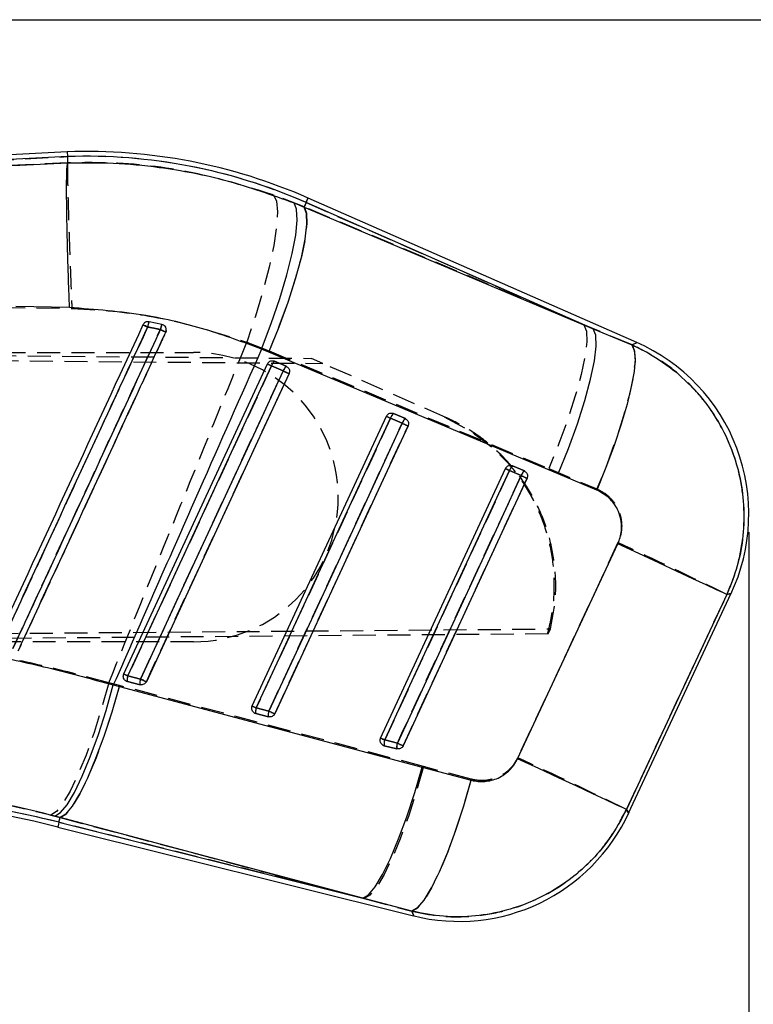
# Model space of a CAD drawing. Extents: x 30 to 403, y 9 to 287.
# Tile 16 of 26: x 300 to 341, y 213 to 268. Entities that reach past the tile are written whole.
import ezdxf

# ---------------------------------------------------------------- set-up
doc = ezdxf.new("R2010")
doc.units = 0
doc.linetypes.add('HIDDEN', pattern=[1.905, 1.27, -0.635])
doc.layers.get('0').update_dxf_attribs({"linetype": 'CONTINUOUS'})
doc.styles.add('SLDTEXTSTYLE0', font='TXT', dxfattribs={"width": 0.75})
doc.dimstyles.new('SLDDIMSTYLE0', dxfattribs={"dimtxt": 3.5, "dimasz": 3.302, "dimexe": 0, "dimexo": 0.0625, "dimgap": 0.875, "dimtad": 1, "dimdec": 0, "dimrnd": 1e-09, "dimzin": 12, "dimtxsty": 'SLDTEXTSTYLE0', "dimsah": 1, "dimcen": 0.09, "dimazin": 3, "dimtfac": 1, "dimtdec": 0, "dimtofl": 0, "dimtmove": 0, "dimatfit": 3, "dimtolj": 1, "dimtzin": 12})

# ---------------------------------------------------------------- blocks, each defined once
blk = doc.blocks.new('_D_3')
at = {"color": 179, "linetype": 'CONTINUOUS'}
for p, q in [((46.018, 250.56), (46.018, 158.912)), ((340.415, 239.442), (340.415, 158.912)), ((46.018, 159.912), (340.415, 159.912))]:
    blk.add_line(p, q, dxfattribs=at)
for points in [[(46.018, 159.912), (49.32, 159.404), (49.32, 160.42)], [(340.415, 159.912), (337.113, 160.42), (337.113, 159.404)]]:
    blk.add_solid(points, dxfattribs=at)
at = {"color": 179, "linetype": 'CONTINUOUS', "insert": (200.159, 164.424, 0.1), "char_height": 3.5, "attachment_point": 1, "style": 'SLDTEXTSTYLE0'}
blk.add_mtext('294', dxfattribs=at)
blk = doc.blocks.new('_D_6')
at = {"color": 179, "linetype": 'CONTINUOUS'}
for p, q in [((160.982, 267.771), (354.712, 267.771)), ((353.712, 192.16), (353.712, 267.771)), ((208.262, 192.16), (354.712, 192.16))]:
    blk.add_line(p, q, dxfattribs=at)
for points in [[(353.712, 267.771), (353.204, 264.469), (354.22, 264.469)], [(353.712, 192.16), (354.22, 195.462), (353.204, 195.462)]]:
    blk.add_solid(points, dxfattribs=at)
at = {"color": 179, "linetype": 'CONTINUOUS', "insert": (349.2, 229.412, 0.1), "char_height": 3.5, "attachment_point": 1, "rotation": 90, "style": 'SLDTEXTSTYLE0'}
blk.add_mtext('76', dxfattribs=at)

msp = doc.modelspace()

# ---------------------------------------------------------------- linework, layer by layer
at = {"color": 7, "linetype": 'CONTINUOUS'}
for p, q in [((302.727361, 260.470902), (245.072809, 257.45856)), ((302.739133, 260.200008), (251.431865, 257.519299)), ((302.727361, 260.470902), (302.739133, 260.200008)), ((302.739133, 260.200008), (302.753885, 259.860365)), ((300.103647, 259.733742), (302.753841, 259.860001)), ((302.753841, 259.860001), (302.753885, 259.860365)), ((315.269706, 257.642827), (315.825266, 257.412787)), ((315.93613, 257.664978), (315.825266, 257.412787)), ((331.817177, 250.682967), (315.93613, 257.664978)), ((334.228483, 249.919032), (316.045267, 257.913187)), ((315.825266, 257.412787), (331.817177, 250.682967)), ((302.859572, 251.857837), (299.885121, 251.912947)), ((307.968748, 250.926053), (307.254207, 251.071821)), ((308.0295, 250.905945), (307.968748, 250.926053)), ((331.817177, 250.682967), (333.950353, 249.788651)), ((313.886416, 249.397858), (313.480374, 249.563977)), ((329.877106, 242.666914), (313.886416, 249.397858)), ((305.859488, 231.603587), (313.799274, 248.742815)), ((314.178136, 248.901526), (314.197478, 248.893825)), ((314.197478, 248.893825), (314.845097, 248.609108)), ((314.026189, 248.637693), (314.673808, 248.352977)), ((312.958789, 229.832332), (320.379046, 245.850058)), ((320.605976, 245.744951), (321.25358, 245.460235)), ((320.757997, 246.008734), (320.77725, 246.001067)), ((320.77725, 246.001067), (321.424854, 245.71635)), ((320.05809, 228.061076), (326.958803, 242.957301)), ((327.185747, 242.852213), (326.958803, 242.957301)), ((327.185747, 242.852213), (327.833367, 242.567499)), ((327.337903, 243.115926), (327.357021, 243.108309)), ((327.357021, 243.108309), (328.004626, 242.823591)), ((332.008136, 241.7682), (329.877106, 242.666914)), ((327.630517, 226.919509), (333.172274, 238.804506)), ((333.770138, 223.90194), (339.444068, 236.064673)), ((306.785119, 231.324149), (306.086374, 231.498481)), ((305.280489, 230.994903), (305.61496, 230.906756)), ((305.61496, 230.906756), (322.348175, 226.450601)), ((306.059581, 231.181161), (305.983421, 231.211955)), ((306.758326, 231.006827), (306.059581, 231.181161)), ((313.884419, 229.552913), (313.185674, 229.727245)), ((313.158882, 229.409907), (313.082633, 229.440751)), ((313.857612, 229.235573), (313.158882, 229.409907)), ((320.284975, 227.956019), (320.05809, 228.061076)), ((320.258168, 227.638656), (320.181799, 227.669572)), ((320.956913, 227.464321), (320.258168, 227.638656)), ((320.98372, 227.781688), (320.284975, 227.956019)), ((322.348175, 226.450601), (325.060097, 225.730266)), ((302.339059, 223.66858), (302.04453, 223.746849)), ((302.27339, 223.405374), (302.339059, 223.66858)), ((302.27339, 223.405374), (319.072229, 219.214111)), ((319.072229, 219.214111), (302.339059, 223.66858)), ((302.207758, 223.142299), (321.881604, 218.233728)), ((321.782795, 218.489046), (319.072229, 219.214111))]:
    msp.add_line(p, q, dxfattribs=at)
at = {"color": 7, "linetype": 'HIDDEN'}
for p, q in [((250.952494, 257.494253), (302.739133, 260.200008)), ((302.753923, 259.859226), (299.357106, 259.695132)), ((302.75393, 259.859395), (302.753923, 259.859226)), ((315.830451, 257.424582), (314.143774, 258.083687)), ((315.93613, 257.664978), (315.830451, 257.424582)), ((315.93613, 257.664978), (331.297261, 250.911547)), ((331.297261, 250.911547), (315.830451, 257.424582)), ((299.135928, 251.866529), (302.987617, 251.810231)), ((333.960813, 249.793556), (331.297261, 250.911547)), ((312.662688, 249.945167), (313.895253, 249.469257)), ((239.588873, 249.728659), (316.232678, 249.047595)), ((239.715193, 249.429527), (316.869852, 248.767466)), ((240.10813, 249.390027), (309.713868, 249.378945)), ((313.895253, 249.469257), (329.358143, 242.952524)), ((314.197165, 248.893932), (314.167303, 248.905173)), ((314.844769, 248.609214), (314.197165, 248.893932)), ((316.869852, 248.767466), (316.232678, 249.047595)), ((323.671249, 245.777268), (316.869852, 248.767466)), ((314.673659, 248.350748), (314.026055, 248.635461)), ((321.253476, 245.458042), (320.605856, 245.742753)), ((320.776937, 246.001171), (320.747417, 246.012308)), ((321.424556, 245.716454), (320.776937, 246.001171)), ((323.578027, 245.81825), (324.737397, 245.188881)), ((327.833307, 242.565356), (327.185688, 242.850065)), ((327.356723, 243.108409), (327.327681, 243.119393)), ((328.004328, 242.823691), (327.356723, 243.108409)), ((329.358143, 242.952524), (332.018164, 241.828452)), ((239.712634, 233.350563), (329.450768, 234.092025)), ((329.323989, 233.820312), (329.450768, 234.092025)), ((329.323989, 233.820312), (239.58622, 233.051472)), ((309.711319, 233.378945), (239.712642, 233.39009)), ((306.086135, 231.49628), (306.78488, 231.321952)), ((305.620966, 230.965005), (305.029717, 231.1196)), ((322.435823, 226.484907), (305.620966, 230.965005)), ((305.994106, 231.206064), (306.059954, 231.180956)), ((306.059954, 231.180956), (306.758699, 231.006623)), ((313.185451, 229.72509), (313.884196, 229.550763)), ((313.093078, 229.434977), (313.159254, 229.409706)), ((313.159254, 229.409706), (313.857985, 229.235373)), ((320.191917, 227.663969), (320.25854, 227.63846)), ((320.25854, 227.63846), (320.95727, 227.464126)), ((320.284751, 227.953931), (320.983497, 227.779609)), ((325.06564, 225.785409), (322.435823, 226.484907)), ((301.818308, 223.805326), (302.338948, 223.668129)), ((302.27339, 223.405374), (302.338948, 223.668129)), ((319.153694, 219.193788), (302.27339, 223.405374)), ((302.338948, 223.668129), (319.153694, 219.193788)), ((319.153694, 219.193788), (321.78208, 218.490902))]:
    msp.add_line(p, q, dxfattribs=at)
at = {"color": 7, "linetype": 'HIDDEN', "flags": 128}
for points in [[(314.143774, 258.083687), (314.299864, 257.738815), (314.353359, 257.142685), (314.302397, 256.315974), (314.148766, 255.28736), (313.897771, 254.09252), (313.558129, 252.772902), (313.141611, 251.37428), (312.662688, 249.945167)], [(315.93613, 257.664978), (315.983859, 257.773531), (316.017968, 257.851105), (316.038442, 257.897665), (316.045267, 257.913187)], [(315.830451, 257.424582), (315.965203, 257.074151), (315.984023, 256.482478), (315.886256, 255.669799), (315.675256, 254.663904), (315.358234, 253.499188), (314.946038, 252.215482), (314.45275, 250.856683), (313.895253, 249.469257)], [(331.297261, 250.911547), (331.431669, 250.561077), (331.450072, 249.969171), (331.351814, 249.156086), (331.140277, 248.14965), (330.822689, 246.984307), (330.409926, 245.699939), (329.916117, 244.340503), (329.358143, 242.952524)], [(334.228483, 249.919032), (334.199873, 249.905619), (333.960813, 249.793556)], [(333.960813, 249.793556), (334.100184, 249.451563), (334.121984, 248.864976), (334.025485, 248.054096), (333.813992, 247.046983), (333.494854, 245.878488), (333.079112, 244.589047), (332.58113, 243.22328), (332.018164, 241.828452)], [(314.026055, 248.635461), (313.770068, 248.08289), (312.746135, 245.872605), (308.650372, 237.031468), (306.086135, 231.49628)], [(306.78488, 231.321952), (307.040867, 231.874522), (308.064816, 234.084807), (312.160564, 242.925945), (314.673659, 248.350748)], [(307.105509, 231.175276), (307.361496, 231.727848), (308.385414, 233.938138), (312.481132, 242.7793), (314.994198, 248.20411)], [(320.605856, 245.742753), (320.349869, 245.190182), (319.325921, 242.979897), (315.230143, 234.138758), (313.185451, 229.72509)], [(313.884196, 229.550763), (314.140183, 230.103335), (315.164131, 232.313619), (319.259909, 241.154758), (321.253476, 245.458042)], [(314.204809, 229.404033), (314.460796, 229.956607), (315.48473, 232.1669), (319.580448, 241.008071), (321.57397, 245.311363)], [(327.185688, 242.850065), (326.929701, 242.297494), (325.905737, 240.08721), (321.8099, 231.246074), (320.284751, 227.953931)], [(320.983497, 227.779609), (321.239484, 228.33218), (322.263447, 230.542464), (326.359284, 239.383599), (327.833307, 242.565356)], [(321.30411, 227.632798), (321.560097, 228.185372), (322.58403, 230.395668), (326.679763, 239.236853), (328.153742, 242.41862)], [(333.179575, 238.862289), (330.384132, 232.86716), (327.635792, 226.973039)], [(333.651108, 224.10958), (336.403784, 230.001829), (339.203593, 235.995068)], [(339.203593, 235.995068), (339.418215, 236.057188), (339.444068, 236.064673)], [(305.029717, 231.1196), (304.636319, 229.70633), (304.21215, 228.358039), (303.771232, 227.119318), (303.328154, 226.031135), (302.89757, 225.129475), (302.493711, 224.444163), (302.129951, 223.997859), (301.818308, 223.805326)], [(305.620966, 230.965005), (305.214671, 229.553503), (304.777985, 228.207064), (304.325354, 226.970314), (303.871793, 225.884239), (303.43232, 224.984839), (303.021518, 224.301919), (302.652982, 223.858112), (302.338948, 223.668129)], [(322.435823, 226.484907), (322.029543, 225.074225), (321.592879, 223.72871), (321.140287, 222.492914), (320.68674, 221.407754), (320.24729, 220.509165), (319.83645, 219.826899), (319.467855, 219.383546), (319.153694, 219.193788)], [(325.06564, 225.785409), (324.659062, 224.367249), (324.221802, 223.015222), (323.768464, 221.774548), (323.314247, 220.686724), (322.874305, 219.788135), (322.463376, 219.108836), (322.095198, 218.67155), (321.78208, 218.490902)], [(333.770138, 223.90194), (333.756861, 223.925102), (333.651108, 224.10958)], [(321.78208, 218.490902), (321.870473, 218.262523), (321.881604, 218.233728)]]:
    msp.add_lwpolyline(points, dxfattribs=at)
at = {"color": 7, "linetype": 'CONTINUOUS', "flags": 128}
for points in [[(313.480374, 249.563977), (314.015997, 250.972708), (314.48738, 252.353733), (314.878163, 253.659154), (315.1748, 254.843696), (315.366996, 255.866277), (315.448103, 256.691432), (315.41529, 257.290541), (315.269706, 257.642827)], [(313.886416, 249.397858), (314.447862, 250.792159), (314.944473, 252.159384), (315.359113, 253.452342), (315.677491, 254.626407), (315.888581, 255.641051), (315.985111, 256.461255), (315.963772, 257.058707), (315.825266, 257.412787)], [(329.877106, 242.666914), (330.438701, 244.061383), (330.935475, 245.428802), (331.350294, 246.721962), (331.668836, 247.896218), (331.88009, 248.911027), (331.976783, 249.731354), (331.955564, 250.328877), (331.817177, 250.682967)], [(333.950353, 249.788651), (334.082839, 249.492486), (334.12197, 249.000444), (334.066671, 248.326075), (333.918464, 247.48795), (333.681432, 246.509149), (333.362115, 245.416625), (332.96929, 244.240465), (332.513777, 243.013057), (332.008136, 241.7682)], [(314.026189, 248.637693), (313.979906, 248.659136), (313.936499, 248.679243), (313.897294, 248.697407), (313.863468, 248.71308), (313.83602, 248.725789), (313.815814, 248.735152), (313.803446, 248.740884), (313.799274, 248.742815)], [(306.086374, 231.498481), (306.342361, 232.051067), (307.366309, 234.261411), (311.462116, 243.102784), (314.026189, 248.637693)], [(314.673808, 248.352977), (314.417806, 247.800391), (313.393858, 245.590048), (309.298051, 236.748675), (306.785119, 231.324149)], [(314.994198, 248.204556), (314.738211, 247.651969), (313.714263, 245.441624), (309.618455, 236.600245), (307.105538, 231.175714)], [(314.994198, 248.204556), (314.978716, 248.211727), (314.953608, 248.223355), (314.919841, 248.239002), (314.878655, 248.258079), (314.831627, 248.279867), (314.780501, 248.303547), (314.727229, 248.328227), (314.673808, 248.352977)], [(313.185674, 229.727245), (313.441661, 230.279831), (314.465609, 232.490173), (318.561432, 241.331543), (320.605976, 245.744951)], [(320.379046, 245.850058), (320.383203, 245.84813), (320.395586, 245.8424), (320.415792, 245.83304), (320.443225, 245.820333), (320.477066, 245.804662), (320.516271, 245.786499), (320.559678, 245.766394), (320.605976, 245.744951)], [(321.25358, 245.460235), (320.997593, 244.907649), (319.97363, 242.697307), (315.877822, 233.855938), (313.884419, 229.552913)], [(321.573955, 245.311802), (321.317968, 244.759215), (320.29402, 242.548871), (316.198227, 233.707492), (314.204839, 229.404464)], [(321.25358, 245.460235), (321.307001, 245.435485), (321.360287, 245.410805), (321.411398, 245.387124), (321.458426, 245.365334), (321.499613, 245.346256), (321.533379, 245.330606), (321.558488, 245.318976), (321.573955, 245.311802)], [(320.284975, 227.956019), (320.540962, 228.508604), (321.564925, 230.718944), (325.660747, 239.560308), (327.185747, 242.852213)], [(327.833367, 242.567499), (327.57738, 242.014914), (326.553416, 239.804573), (322.457579, 230.96321), (320.98372, 227.781688)], [(328.153727, 242.419049), (327.89774, 241.866463), (326.873791, 239.656118), (322.777984, 230.814741), (321.30414, 227.633215)], [(327.833367, 242.567499), (327.886787, 242.542749), (327.940059, 242.518068), (327.991185, 242.494386), (328.038213, 242.472594), (328.079385, 242.453513), (328.113166, 242.437861), (328.138259, 242.426227), (328.153727, 242.419049)], [(339.195651, 235.992767), (339.00739, 236.080896), (338.625726, 236.259247), (338.060957, 236.522997), (337.328372, 236.86501), (336.447787, 237.276034), (335.443017, 237.744951), (334.34124, 238.259078), (333.172274, 238.804505)], [(339.195651, 235.992767), (336.401221, 230.002866), (333.651525, 224.108848)], [(306.086374, 231.498481), (306.040091, 231.519922), (305.996683, 231.540026), (305.957493, 231.558187), (305.923668, 231.573858), (305.896235, 231.586565), (305.876029, 231.595925), (305.863661, 231.601657), (305.859488, 231.603587)], [(302.04453, 223.746849), (302.357149, 223.93628), (302.722399, 224.37708), (303.128307, 225.054802), (303.561558, 225.947229), (304.007967, 227.025111), (304.452893, 228.25312), (304.881749, 229.591), (305.280489, 230.994903)], [(302.339059, 223.66858), (302.653071, 223.856555), (303.021041, 224.295932), (303.430897, 224.97229), (303.869178, 225.863437), (304.32151, 226.940123), (304.773045, 228.167015), (305.208963, 229.503852), (305.61496, 230.906756)], [(307.105538, 231.175714), (307.090041, 231.182889), (307.064933, 231.194521), (307.031152, 231.210171), (306.989965, 231.229249), (306.942937, 231.251039), (306.891811, 231.27472), (306.838539, 231.299399), (306.785119, 231.324149)], [(312.958789, 229.832332), (312.962961, 229.830404), (312.975329, 229.824675), (312.995535, 229.815318), (313.022968, 229.802613), (313.056794, 229.786946), (313.095999, 229.768787), (313.139391, 229.748684), (313.185674, 229.727245)], [(313.884419, 229.552913), (313.93784, 229.528164), (313.991112, 229.503484), (314.042238, 229.479802), (314.089266, 229.45801), (314.130452, 229.438929), (314.164233, 229.423276), (314.189342, 229.411642), (314.204839, 229.404464)], [(320.98372, 227.781688), (321.037141, 227.756939), (321.090412, 227.732257), (321.141538, 227.708576), (321.188566, 227.686781), (321.229753, 227.667696), (321.263534, 227.652039), (321.288642, 227.640399), (321.30414, 227.633215)], [(319.072229, 219.214111), (319.386286, 219.402018), (319.75427, 219.841264), (320.164141, 220.517432), (320.602414, 221.40834), (321.054739, 222.484759), (321.506259, 223.711373), (321.942178, 225.047936), (322.348175, 226.450601)], [(333.651525, 224.108848), (333.463294, 224.196968), (333.081764, 224.37526), (332.517234, 224.638905), (331.784961, 224.980775), (330.904749, 225.391626), (329.900411, 225.860349), (328.799066, 226.374275), (327.630517, 226.919509)], [(321.782795, 218.489046), (322.095719, 218.667601), (322.463241, 219.100678), (322.873187, 219.773916), (323.311952, 220.664987), (323.764977, 221.744345), (324.217257, 222.976194), (324.653787, 224.319685), (325.060097, 225.730266)]]:
    msp.add_lwpolyline(points, dxfattribs=at)
at = {"color": 8, "linetype": 'CONTINUOUS', "flags": 128}
for points in [[(316.045267, 257.913187), (316.038442, 257.897665), (316.017968, 257.851105), (315.983859, 257.773531), (315.93613, 257.664978)], [(333.950353, 249.788651), (334.196386, 249.903982), (334.228483, 249.919032)], [(339.444068, 236.064673), (339.415562, 236.05642), (339.195651, 235.992767)], [(333.651525, 224.108848), (333.756995, 223.924858), (333.770138, 223.90194)], [(302.27339, 223.405374), (302.244683, 223.29032), (302.224171, 223.208099), (302.211856, 223.15875), (302.207758, 223.142299)], [(321.881604, 218.233728), (321.870712, 218.261904), (321.782795, 218.489046)]]:
    msp.add_lwpolyline(points, dxfattribs=at)
at = {"color": 7, "linetype": 'CONTINUOUS'}
for centre, radius, start, end in [((303.78505, 230.026538), 30.462731, 66.2675748, 91.9883974), ((303.78505, 230.026538), 30.191592, 66.2675748, 91.98527), ((308.580864, 250.589311), 1.411677, 160.0134813, 172.2216501), ((308.996077, 250.471353), 1.123458, 156.1256266, 171.4746189), ((292.64934, 219.547522), 34.448426, 65.0471522, 65.525452), ((285.752024, 202.633839), 52.860763, 64.8951997, 65.247212), ((330.061761, 240.441534), 10.353, 334.6473268, 66.5007698), ((314.491953, 248.511553), 0.482543, 127.6081031, 164.8464402), ((315.139489, 248.226891), 0.482448, 127.6042383, 164.8500162), ((321.071645, 245.618868), 0.482436, 127.6058869, 164.8501343), ((321.71927, 245.334136), 0.482461, 127.606786, 164.8488501), ((327.651455, 242.726074), 0.482488, 127.6068574, 164.8447108), ((328.298983, 242.441433), 0.482381, 127.6052664, 164.8503553), ((306.595122, 231.295735), 0.54766, 158.2717403, 192.0758482), ((307.293773, 231.12141), 0.547569, 158.2687924, 192.0788525), ((313.694483, 229.524487), 0.54772, 158.2729552, 192.075169), ((314.393394, 229.350115), 0.547889, 158.275523, 192.0673149), ((320.794027, 227.753206), 0.547967, 158.2770681, 192.0664749), ((321.492786, 227.578873), 0.54798, 158.2773343, 192.0663215), ((287.836946, 165.543205), 59.364769, 75.9908775, 89.9897551), ((287.836946, 165.543205), 59.635908, 75.9908775, 89.98945207), ((324.387828, 228.278801), 10.353, 255.7605749, 335.326448)]:
    msp.add_arc(centre, radius, start, end, dxfattribs=at)
at = {"color": 7, "linetype": 'HIDDEN'}
for centre, radius, start, end in [((303.78505, 230.026538), 30.191592, 66.2675748, 91.98527), ((308.280017, 250.646562), 1.110465, 157.4830906, 173.0405267), ((308.800071, 250.513649), 0.927995, 153.6148525, 172.2656284), ((322.564005, 284.184411), 36.77659, 244.8269398, 245.2681947), ((324.687705, 286.75815), 39.838521, 245.0464865, 245.5192777), ((309.712598, 241.378945), 8, 269.9908775, 89.9908775), ((317.50291, 256.273411), 8.392067, 243.8114971, 245.5245966), ((314.506571, 248.503229), 0.498378, 128.3764125, 164.6136627), ((315.154308, 248.218421), 0.498531, 128.3819375, 164.6072825), ((322.780781, 265.648649), 19.103476, 244.8886115, 245.9458202), ((324.190121, 253.612186), 8.647249, 243.8497349, 245.5123171), ((321.086369, 245.610479), 0.498386, 128.3795748, 164.6089963), ((321.733705, 245.325946), 0.498065, 128.3671952, 164.6201166), ((329.613902, 263.302153), 19.705558, 244.8956993, 245.9205367), ((330.95738, 251.123642), 9.09273, 243.9117229, 245.4930852), ((327.665888, 242.71794), 0.498045, 128.3713395, 164.6159491), ((328.313403, 242.433304), 0.497926, 128.3691853, 164.6208686), ((336.620165, 261.330369), 20.72039, 244.9083049, 245.8828635), ((213.174037, -21.030664), 286.261552, 63.87951861, 65.2148744), ((309.541713, 239.087929), 8.341112, 243.8032549, 245.5258508), ((306.586324, 231.296001), 0.538795, 158.1784218, 192.3288316), ((307.284986, 231.121677), 0.538717, 158.17566, 192.331733), ((314.90015, 248.637867), 19.123246, 244.8894139, 245.9458208), ((316.748806, 237.549593), 8.597694, 243.8439292, 245.5150175), ((313.685529, 229.524773), 0.538707, 158.1703517, 192.3333104), ((314.384554, 229.350396), 0.538986, 158.1764438, 192.3220369), ((322.220014, 247.341372), 19.646669, 244.8944842, 245.9227717), ((324.03406, 236.178789), 9.039116, 243.9048752, 245.4940888), ((320.785283, 227.753519), 0.539163, 158.1789887, 192.3218932), ((321.4842, 227.579154), 0.539339, 158.1814462, 192.3144512), ((329.731397, 246.460125), 20.627347, 244.9067726, 245.8862662), ((208.11596, -31.854188), 285.090378, 63.87477033, 65.21370795), ((287.836946, 165.543205), 59.635908, 75.9908775, 89.98945207)]:
    msp.add_arc(centre, radius, start, end, dxfattribs=at)
at = {"color": 7, "linetype": 'CONTINUOUS'}
for points, knots in [([(251.431865, 257.519299), (256.219569, 257.73743), (272.444343, 258.476642), (288.667627, 259.213981), (300.103647, 259.733742)], [0, 0, 0, 0, 0.295086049, 1, 1, 1, 1]), ([(302.859572, 251.857837), (302.857757, 251.904492), (302.844849, 252.236391), (302.815694, 253.023032), (302.776725, 254.196964), (302.740902, 255.470387), (302.715212, 256.637012), (302.700011, 257.668184), (302.696249, 258.529929), (302.703833, 259.199464), (302.722187, 259.670815), (302.743289, 259.796939), (302.753841, 259.860001)], [0, 0, 0, 0, 0.011732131, 0.083460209, 0.198031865, 0.312603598, 0.427171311, 0.541738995, 0.656304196, 0.77086933, 0.8854347, 1, 1, 1, 1]), ([(302.753885, 259.860365), (303.596283, 259.867943), (305.287477, 259.883158), (308.247698, 259.595452), (311.631473, 258.957705), (314.049699, 258.083744), (315.269706, 257.642827)], [0, 0, 0, 0, 0.196933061, 0.395361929, 0.694957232, 1, 1, 1, 1]), ([(313.480374, 249.563977), (312.44959, 249.944793), (310.372265, 250.712247), (306.807629, 251.552188), (304.269753, 251.748664), (302.859572, 251.857837)], [0, 0, 0, 0, 0.304423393, 0.613499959, 1, 1, 1, 1]), ([(307.254207, 251.071821), (307.219905, 251.074931), (307.151293, 251.081151), (307.052349, 251.046388), (306.970105, 250.985613), (306.936911, 250.928212), (306.920943, 250.900598)], [0, 0, 0, 0, 0.254740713, 0.509522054, 0.764045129, 1, 1, 1, 1]), ([(306.920943, 250.900598), (305.561304, 247.963187), (302.842027, 242.088365), (300.122807, 236.213523), (298.763198, 233.276103)], [0, 0, 0, 0, 0.500000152, 1, 1, 1, 1]), ([(299.026337, 233.155165), (299.111587, 233.339397), (299.537834, 234.260555), (301.328036, 238.129435), (303.54398, 242.918221), (305.836387, 247.872113), (306.764754, 249.87832), (307.182175, 250.780369)], [0, 0, 0, 0, 0.031358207, 0.156790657, 0.658520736, 0.846460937, 1, 1, 1, 1]), ([(307.885033, 250.637903), (307.799784, 250.453673), (307.373535, 249.532515), (305.583184, 245.663698), (303.366466, 240.873208), (301.07388, 235.918744), (300.145309, 233.911978), (299.728443, 233.011075)], [0, 0, 0, 0, 0.031355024, 0.156776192, 0.65846035, 0.846671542, 1, 1, 1, 1]), ([(300.021199, 232.874854), (300.106195, 233.058492), (300.53226, 233.979024), (302.322609, 237.847129), (304.957059, 243.538879), (307.250451, 248.493732), (308.17954, 250.501018)], [0, 0, 0, 0, 0.031255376, 0.15667556, 0.658356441, 1, 1, 1, 1]), ([(307.182175, 250.780369), (307.328319, 250.752128), (307.563109, 250.706757), (307.796801, 250.656774), (307.885033, 250.637903)], [0, 0, 0, 0, 0.622441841, 1, 1, 1, 1]), ([(308.17954, 250.501018), (308.190396, 250.531612), (308.212742, 250.594587), (308.205697, 250.697574), (308.166477, 250.793175), (308.10379, 250.865512), (308.051645, 250.893892), (308.0295, 250.905945)], [0, 0, 0, 0, 0.201753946, 0.415288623, 0.628814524, 0.842359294, 1, 1, 1, 1]), ([(313.480374, 249.563977), (312.329326, 246.965841), (309.588574, 240.779438), (306.861981, 234.586791), (305.280489, 230.994903)], [0, 0, 0, 0, 0.419975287, 1, 1, 1, 1]), ([(333.950353, 249.788651), (333.984913, 249.773256), (334.574625, 249.510561), (335.670763, 248.887082), (337.082277, 247.728545), (338.261429, 246.341723), (339.264716, 244.644932), (339.90175, 242.813056), (340.169475, 240.941366), (340.132894, 239.246644), (339.83201, 237.569125), (339.407771, 236.51822), (339.195651, 235.992767)], [0, 0, 0, 0, 0.006913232, 0.117964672, 0.229015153, 0.338921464, 0.448826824, 0.587594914, 0.690334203, 0.793073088, 0.896536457, 1, 1, 1, 1]), ([(313.799274, 248.742815), (313.816482, 248.772124), (313.850891, 248.830731), (313.935292, 248.891125), (314.032881, 248.921949), (314.117267, 248.920296), (314.163908, 248.905913), (314.178136, 248.901526)], [0, 0, 0, 0, 0.223333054, 0.446584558, 0.671446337, 0.899777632, 1, 1, 1, 1]), ([(314.845097, 248.609108), (314.868703, 248.596387), (314.921988, 248.567672), (314.98421, 248.493701), (315.021681, 248.398197), (315.027143, 248.296316), (315.00487, 248.234279), (314.994198, 248.204556)], [0, 0, 0, 0, 0.16868464, 0.380773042, 0.592847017, 0.804926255, 1, 1, 1, 1]), ([(320.379046, 245.850058), (320.396247, 245.879368), (320.430647, 245.937983), (320.515062, 245.998363), (320.612648, 246.029192), (320.697066, 246.027537), (320.743735, 246.013135), (320.757997, 246.008734)], [0, 0, 0, 0, 0.2232655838, 0.4464943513, 0.6713050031, 0.8995529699, 1, 1, 1, 1]), ([(321.424854, 245.71635), (321.448493, 245.703611), (321.501811, 245.674878), (321.564026, 245.60085), (321.601467, 245.505336), (321.606903, 245.403487), (321.584623, 245.341489), (321.573955, 245.311802)], [0, 0, 0, 0, 0.168913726, 0.380994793, 0.593067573, 0.8051441, 1, 1, 1, 1]), ([(326.958803, 242.957301), (326.97601, 242.98661), (327.010419, 243.045216), (327.09482, 243.105611), (327.192405, 243.136433), (327.276877, 243.134781), (327.323592, 243.120347), (327.337903, 243.115926)], [0, 0, 0, 0, 0.223207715, 0.446333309, 0.671065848, 0.899234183, 1, 1, 1, 1]), ([(328.004626, 242.823591), (328.028308, 242.810825), (328.081669, 242.78206), (328.143873, 242.707953), (328.181267, 242.612424), (328.18666, 242.510625), (328.164384, 242.448683), (328.153727, 242.419049)], [0, 0, 0, 0, 0.169236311, 0.381312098, 0.593389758, 0.805469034, 1, 1, 1, 1]), ([(333.172274, 238.804505), (333.17288, 238.805803), (333.276018, 239.02652), (333.407613, 239.505089), (333.363881, 240.163856), (333.136227, 240.791406), (332.719773, 241.377239), (332.249438, 241.635633), (332.008136, 241.7682)], [0, 0, 0, 0, 0.001203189, 0.204637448, 0.408048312, 0.546678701, 0.767426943, 1, 1, 1, 1]), ([(291.483377, 233.722999), (292.635481, 233.581843), (294.939637, 233.299538), (298.4076, 232.681683), (301.871724, 231.930967), (304.144243, 231.306922), (305.280489, 230.994903)], [0, 0, 0, 0, 0.246889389, 0.493767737, 0.746886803, 1, 1, 1, 1]), ([(305.983421, 231.211955), (305.955187, 231.232233), (305.89871, 231.272794), (305.84584, 231.365359), (305.825586, 231.468012), (305.836985, 231.550006), (305.854847, 231.592536), (305.859488, 231.603587)], [0, 0, 0, 0, 0.232057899, 0.464183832, 0.694196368, 0.92053477, 1, 1, 1, 1]), ([(307.105538, 231.175715), (307.088145, 231.146043), (307.053357, 231.086696), (306.968156, 231.025703), (306.870152, 230.994884), (306.797752, 230.997458), (306.761723, 231.006019), (306.758326, 231.006827)], [0, 0, 0, 0, 0.243654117, 0.487333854, 0.730987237, 0.974639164, 1, 1, 1, 1]), ([(313.082633, 229.440751), (313.054403, 229.461038), (312.997936, 229.501617), (312.945091, 229.594202), (312.924893, 229.696864), (312.936302, 229.778819), (312.954159, 229.821313), (312.958789, 229.832332)], [0, 0, 0, 0, 0.232123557, 0.464302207, 0.694362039, 0.920746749, 1, 1, 1, 1]), ([(314.204839, 229.404464), (314.203639, 229.401939), (314.187813, 229.368644), (314.145193, 229.309985), (314.060245, 229.250563), (313.960956, 229.222612), (313.891635, 229.227181), (313.858337, 229.235394), (313.857612, 229.235573)], [0, 0, 0, 0, 0.019986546, 0.263624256, 0.507270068, 0.750902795, 0.994576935, 1, 1, 1, 1]), ([(320.181799, 227.669572), (320.153584, 227.689874), (320.097144, 227.730486), (320.044349, 227.823093), (320.024183, 227.925767), (320.035656, 228.007657), (320.053482, 228.050105), (320.05809, 228.061076)], [0, 0, 0, 0, 0.2321909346, 0.464453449, 0.6946021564, 0.9210694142, 1, 1, 1, 1]), ([(321.30414, 227.633215), (321.302921, 227.630646), (321.287094, 227.597294), (321.244375, 227.538635), (321.159412, 227.479247), (321.060107, 227.451343), (320.990843, 227.45595), (320.957593, 227.464153), (320.956913, 227.464321)], [0, 0, 0, 0, 0.020336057, 0.263979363, 0.50762759, 0.751264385, 0.994911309, 1, 1, 1, 1]), ([(325.060097, 225.730266), (325.06662, 225.728558), (325.313365, 225.663958), (325.826168, 225.619739), (326.456432, 225.781823), (327.005176, 226.096398), (327.387142, 226.464813), (327.566261, 226.799459), (327.630517, 226.919509)], [0, 0, 0, 0, 0.006657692, 0.25181367, 0.497182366, 0.631988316, 0.867980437, 1, 1, 1, 1]), ([(302.04453, 223.746849), (301.215908, 223.952167), (299.55864, 224.362809), (296.975016, 224.831384), (294.336018, 225.190193), (292.552508, 225.314865), (291.660708, 225.377203)], [0, 0, 0, 0, 0.245832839, 0.49167281, 0.745823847, 1, 1, 1, 1]), ([(333.651525, 224.108848), (333.35346, 223.553037), (332.788037, 222.498675), (331.626744, 221.163315), (330.275248, 220.013762), (328.721263, 219.112771), (327.020208, 218.495284), (325.29194, 218.181268), (323.520739, 218.147765), (322.362111, 218.375286), (321.782795, 218.489046)], [0, 0, 0, 0, 0.132849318, 0.252012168, 0.3711752, 0.506324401, 0.628859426, 0.75139537, 0.875697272, 1, 1, 1, 1])]:
    msp.add_open_spline(points, degree=3, knots=knots, dxfattribs=at)
at = {"color": 7, "linetype": 'HIDDEN'}
for points, knots in [([(302.753923, 259.859226), (302.750477, 259.796521), (302.743585, 259.671112), (302.745966, 259.200799), (302.757866, 258.532241), (302.779455, 257.671381), (302.810123, 256.640978), (302.848701, 255.47499), (302.894258, 254.202024), (302.939548, 253.011108), (302.971536, 252.206469), (302.985723, 251.856904), (302.987617, 251.810231)], [0, 0, 0, 0, 0.1140587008, 0.2281174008, 0.3421759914, 0.4562345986, 0.5702957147, 0.6843567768, 0.7984218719, 0.9124869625, 0.9883155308, 1, 1, 1, 1]), ([(314.143774, 258.083687), (312.665275, 258.53815), (309.668187, 259.459396), (305.791704, 259.893243), (303.474956, 259.867429), (302.75393, 259.859395)], [0, 0, 0, 0, 0.401410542, 0.81370514, 1, 1, 1, 1]), ([(302.987617, 251.810231), (303.574132, 251.781293), (305.505025, 251.686028), (308.79559, 251.179538), (311.363836, 250.359758), (312.662688, 249.945167)], [0, 0, 0, 0, 0.177383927, 0.583973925, 1, 1, 1, 1]), ([(307.177735, 250.781114), (305.808673, 247.821174), (303.496196, 242.82155), (300.778657, 236.946039), (299.430176, 234.030471), (299.025078, 233.154605)], [0, 0, 0, 0, 0.503778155, 0.850929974, 1, 1, 1, 1]), ([(299.727109, 233.010412), (301.095589, 235.969192), (303.407116, 240.966929), (306.124943, 246.842958), (307.474267, 249.760219), (307.880518, 250.63854)], [0, 0, 0, 0, 0.503530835, 0.850524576, 1, 1, 1, 1]), ([(308.179137, 250.501082), (308.095383, 250.320124), (307.670565, 249.40227), (305.881499, 245.536832), (303.245912, 239.842366), (300.951386, 234.884792), (300.021102, 232.87481)], [0, 0, 0, 0, 0.030799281, 0.156219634, 0.65790068, 1, 1, 1, 1]), ([(307.880518, 250.63854), (307.793791, 250.657107), (307.560148, 250.707129), (307.325366, 250.752552), (307.177735, 250.781114)], [0, 0, 0, 0, 0.3711946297, 1, 1, 1, 1]), ([(308.101934, 250.85892), (308.126481, 250.835955), (308.160454, 250.80417), (308.174764, 250.760707), (308.178735, 250.748647)], [0, 0, 0, 0, 0.722525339, 1, 1, 1, 1]), ([(308.20429, 250.588881), (308.204319, 250.588063), (308.205372, 250.557597), (308.192076, 250.528955), (308.179137, 250.501082)], [0, 0, 0, 0, 0.0268439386, 1, 1, 1, 1]), ([(305.029717, 231.1196), (306.184981, 233.973132), (308.726051, 240.249639), (311.273438, 246.523587), (312.662688, 249.945167)], [0, 0, 0, 0, 0.454636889, 1, 1, 1, 1]), ([(339.203593, 235.995068), (339.290887, 236.194144), (339.607519, 236.916231), (339.984617, 238.230519), (340.193738, 239.927429), (340.113855, 241.626132), (339.751243, 243.352391), (339.082842, 245.014955), (338.118806, 246.55274), (336.939298, 247.87236), (335.552115, 248.993298), (334.491249, 249.526803), (333.960813, 249.793556)], [0, 0, 0, 0, 0.039752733, 0.14419131, 0.248629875, 0.351138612, 0.453647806, 0.569708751, 0.676652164, 0.783596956, 0.891798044, 1, 1, 1, 1]), ([(329.450768, 234.092025), (329.557038, 234.645082), (329.772658, 235.767236), (329.733096, 237.48132), (329.424016, 239.177706), (328.834479, 240.784043), (327.977283, 242.281932), (326.89047, 243.603265), (325.58492, 244.731302), (324.47522, 245.410152), (323.810223, 245.713808), (323.671249, 245.777268)], [0, 0, 0, 0, 0.1192151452, 0.2418877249, 0.3611029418, 0.4837750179, 0.6029956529, 0.7256738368, 0.8449018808, 0.9675868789, 1, 1, 1, 1]), ([(325.173241, 244.924709), (325.602224, 244.61108), (326.485938, 243.964997), (327.601513, 242.705406), (328.524024, 241.267246), (329.193205, 239.675212), (329.584082, 238.009783), (329.687111, 236.287717), (329.544494, 234.885696), (329.339839, 234.072344), (329.276321, 233.819904)], [0, 0, 0, 0, 0.125902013, 0.259360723, 0.396690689, 0.530141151, 0.66746231, 0.800898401, 0.938204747, 1, 1, 1, 1]), ([(332.018164, 241.828452), (332.023785, 241.826053), (332.260693, 241.724948), (332.697925, 241.442874), (333.09865, 240.925056), (333.341211, 240.339406), (333.425154, 239.709817), (333.317058, 239.173296), (333.198602, 238.90533), (333.179575, 238.862289)], [0, 0, 0, 0, 0.005214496, 0.219787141, 0.434652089, 0.550718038, 0.753911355, 0.960472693, 1, 1, 1, 1]), ([(305.029717, 231.1196), (303.933786, 231.411929), (301.741905, 231.99659), (298.349006, 232.713749), (294.89543, 233.313299), (292.562873, 233.587842), (291.39657, 233.725116)], [0, 0, 0, 0, 0.246886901, 0.493777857, 0.746883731, 1, 1, 1, 1]), ([(327.635792, 226.973039), (327.51421, 226.760952), (327.392064, 226.547881), (327.05439, 226.199808), (326.715429, 225.951549), (326.084108, 225.72191), (325.534329, 225.68272), (325.172999, 225.761887), (325.06564, 225.785409)], [0, 0, 0, 0, 0.23515555, 0.236246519, 0.472334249, 0.635250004, 0.891625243, 1, 1, 1, 1]), ([(291.585286, 225.384693), (292.435514, 225.326908), (294.1359, 225.211342), (296.70849, 224.87427), (299.284847, 224.421544), (300.973829, 224.01073), (301.818308, 223.805326)], [0, 0, 0, 0, 0.246010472, 0.492000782, 0.746003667, 1, 1, 1, 1]), ([(321.78208, 218.490902), (322.276434, 218.38976), (323.362414, 218.167575), (325.08437, 218.165176), (327.042424, 218.479774), (328.870081, 219.17373), (330.487584, 220.179937), (331.763415, 221.300198), (332.854161, 222.610136), (333.385459, 223.609765), (333.651108, 224.10958)], [0, 0, 0, 0, 0.106309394, 0.233536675, 0.360762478, 0.523360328, 0.642349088, 0.761337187, 0.88066852, 1, 1, 1, 1])]:
    msp.add_open_spline(points, degree=3, knots=knots, dxfattribs=at)

# ---------------------------------------------------------------- dimensions: what is measured, and where the dimension line sits
at = {"color": 179, "linetype": 'CONTINUOUS'}
dim = msp.add_linear_dim(base=(353.712023, 267.77076), p1=(207.262131, 192.159697), p2=(159.981611, 267.77076), angle=90, dimstyle='SLDDIMSTYLE0', dxfattribs=at)
dim.commit()
dim.dimension.update_dxf_attribs({"geometry": '_D_6', "text_midpoint": (353.712023, 233.419741), "dimtype": 160})
dim = msp.add_linear_dim(base=(340.414761, 159.911858), p1=(46.017678, 251.559635), p2=(340.414761, 240.441534), dimstyle='SLDDIMSTYLE0', dxfattribs=at)
dim.commit()
dim.dimension.update_dxf_attribs({"geometry": '_D_3', "text_midpoint": (205.460053, 159.911858), "dimtype": 160})

doc.saveas('drawing.dxf')
